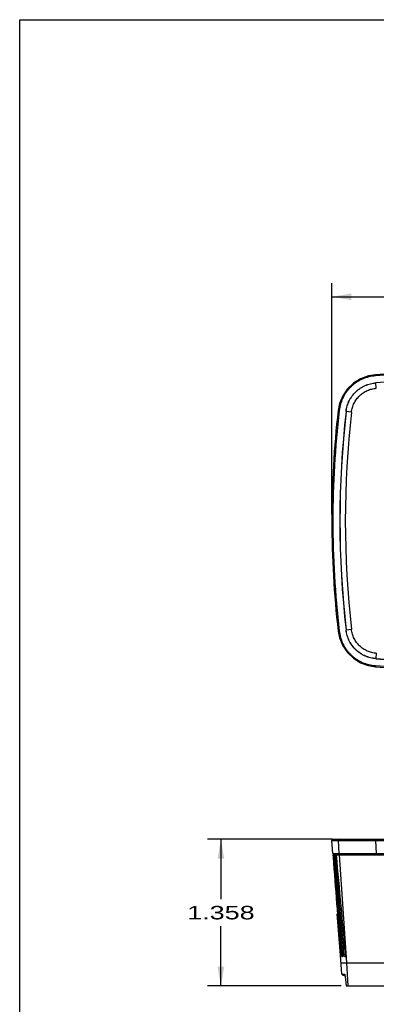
# Model space of a CAD drawing. Header units: inches. Extents: x 0 to 22, y 0 to 17.
# Tile 1 of 21: x 0 to 3.3, y 7.9 to 17. Entities that reach past the tile are written whole.
import ezdxf
from ezdxf.enums import TextEntityAlignment as Align

# ---------------------------------------------------------------- set-up
doc = ezdxf.new("R2010")
doc.units = ezdxf.units.IN
doc.header["$LTSCALE"] = 1.21
doc.header["$MEASUREMENT"] = 0
doc.layers.get('0').update_dxf_attribs({"linetype": 'CONTINUOUS'})
doc.dimstyles.new('DIMSTYLE_1', dxfattribs={"dimtxt": 0.125, "dimasz": 0.18, "dimexe": 0.125, "dimexo": 0.0625, "dimgap": 0.0625, "dimtad": 0, "dimtih": 1, "dimtoh": 1, "dimdec": 3, "dimzin": 4, "dimdsep": 46, "dimtxsty": 'Standard', "dimblk": '_FILLED', "dimblk1": '_FILLED', "dimblk2": '_FILLED', "dimcen": 0.09, "dimadec": 0, "dimazin": 0, "dimtp": 0.001, "dimtm": 0.001, "dimtfac": 1, "dimtdec": 3, "dimtofl": 0, "dimtmove": 0, "dimatfit": 3, "dimldrblk": '_FILLED', "dimfxl": 0, "dimtolj": 1, "dimtzin": 4, "dimarcsym": 0})

# ---------------------------------------------------------------- blocks, each defined once
blk = doc.blocks.new('_FILLED')
at = {"color": 0, "linetype": 'ByBlock'}
blk.add_solid([(0, 0), (-1, 0.174), (-1, -0.174)], dxfattribs=at)
blk = doc.blocks.new('*D1')
at = {"color": 2, "linetype": 'Continuous'}
for p, q in [((2.8925, 12.4221), (2.8925, 14.5592)), ((7.9324, 12.4221), (7.9324, 14.5592)), ((2.8925, 14.4342), (5.0374, 14.4342)), ((7.9324, 14.4342), (5.7874, 14.4342))]:
    blk.add_line(p, q, dxfattribs=at)
at = {"color": 2, "linetype": 'Continuous', "xscale": 0.18, "yscale": 0.18, "zscale": 0.18, "rotation": 180}
blk.add_blockref('_FILLED', (2.8925, 14.4342), dxfattribs=at)
at = {"color": 2, "linetype": 'Continuous', "xscale": 0.18, "yscale": 0.18, "zscale": 0.18}
blk.add_blockref('_FILLED', (7.9324, 14.4342), dxfattribs=at)
at = {"color": 2, "linetype": 'Continuous', "width": 1.249576}
blk.add_text('5.040', height=0.125, dxfattribs=at).set_placement((5.0999, 14.3717), (5.7249, 14.3717), align=Align.FIT)
blk = doc.blocks.new('*D3')
at = {"color": 2, "linetype": 'Continuous'}
for p, q in [((2.8984, 9.4098), (1.7399, 9.4098)), ((1.8649, 9.4098), (1.8649, 8.8558)), ((1.8649, 8.0518), (1.8649, 8.6058)), ((2.9795, 8.0518), (1.7399, 8.0518))]:
    blk.add_line(p, q, dxfattribs=at)
at = {"color": 2, "linetype": 'Continuous', "xscale": 0.18, "yscale": 0.18, "zscale": 0.18}
for p, rotation in [((1.8649, 9.4098), 90), ((1.8649, 8.0518), 270)]:
    blk.add_blockref('_FILLED', p, dxfattribs=dict(at, rotation=rotation))
at = {"color": 2, "linetype": 'Continuous', "width": 1.249788}
blk.add_text('1.358', height=0.125, dxfattribs=at).set_placement((1.5524, 8.6683), (2.1774, 8.6683), align=Align.FIT)

msp = doc.modelspace()

# ---------------------------------------------------------------- linework, layer by layer
at = {"color": 7, "linetype": 'Continuous'}
for p, q in [((0, 0), (0, 17)), ((0, 17), (22, 17)), ((2.9643, 13.4458), (2.9509, 13.3809)), ((3.2304, 11.0185), (3.2959, 11.008)), ((2.9014, 9.2798), (2.8925, 9.399)), ((2.9024, 9.4098), (7.9224, 9.4098)), ((2.9014, 9.2798), (7.9234, 9.2798)), ((2.9026, 9.2648), (2.9043, 9.2416)), ((2.9026, 9.2648), (3.3885, 9.2648)), ((2.9075, 9.2648), (2.9076, 9.2636)), ((2.9227, 9.2798), (2.9224, 9.2648)), ((2.9225, 9.2648), (2.9225, 9.2639)), ((2.9723, 8.3367), (2.9435, 8.7199)), ((2.9856, 8.161), (2.9723, 8.3367)), ((2.9732, 8.3249), (2.9732, 8.3249)), ((2.9762, 8.3247), (2.9784, 8.3249)), ((2.989, 8.3247), (2.9937, 8.3249)), ((3.0121, 8.3247), (3.0192, 8.3249)), ((2.9778, 8.2648), (3.4301, 8.2648)), ((2.9955, 8.1518), (2.9856, 8.161)), ((2.9856, 8.161), (3.0105, 8.161)), ((2.9955, 8.1518), (3.0137, 8.1518)), ((3.0105, 8.161), (3.0109, 8.1609)), ((3.0189, 8.1114), (3.0243, 8.0518)), ((3.0243, 8.0518), (3.568, 8.0518))]:
    msp.add_line(p, q, dxfattribs=at)
at = {"color": 9, "linetype": 'Continuous'}
for p, q in [((3.2966, 13.7013), (3.2959, 13.7113)), ((3.3008, 13.637), (3.3014, 13.6364)), ((3.305, 13.5867), (3.3014, 13.6364)), ((2.9609, 13.3798), (2.9509, 13.3809)), ((3.0249, 13.3728), (3.0255, 13.3721)), ((3.075, 13.3664), (3.0255, 13.3721)), ((2.9609, 11.3395), (2.9509, 11.3383)), ((3.0249, 11.3465), (3.0255, 11.3471)), ((3.075, 11.3528), (3.0255, 11.3471)), ((3.305, 11.1326), (3.3014, 11.0829)), ((3.3008, 11.0823), (3.3014, 11.0829)), ((3.2966, 11.018), (3.2959, 11.008)), ((2.8925, 9.399), (2.9509, 9.399)), ((2.9509, 9.399), (2.959, 9.2798)), ((3.2959, 9.399), (7.529, 9.399)), ((3.2959, 9.399), (3.304, 9.2798)), ((2.96, 9.2648), (3.0275, 8.2648)), ((2.9801, 9.2798), (2.9798, 9.2648)), ((2.973, 8.391), (2.9695, 8.391)), ((2.9816, 8.4637), (2.9736, 8.4637)), ((2.988, 8.391), (2.9797, 8.391)), ((3.0063, 8.4638), (2.9935, 8.4637)), ((3.0131, 8.3911), (3, 8.391)), ((3.0275, 8.2648), (3.042, 8.0518))]:
    msp.add_line(p, q, dxfattribs=at)
at = {"color": 7, "linetype": 'Continuous'}
for points in [[(3.2959, 13.7113), (3.2313, 13.701), (3.1588, 13.6746), (3.0933, 13.6339), (3.0375, 13.5806), (2.9939, 13.517), (2.9643, 13.4458)], [(2.9509, 11.3383), (2.964, 11.2743), (2.9935, 11.203), (3.037, 11.1393), (3.0926, 11.0859), (3.1581, 11.045), (3.2304, 11.0185)]]:
    msp.add_lwpolyline(points, dxfattribs=at)
for centre, radius, start, end in [((5.4124, -15.9784), 29.765, 85.92227, 94.07773), ((5.4124, -15.9784), 29.6905, 85.92164, 94.07836), ((11.8402, 12.3596), 8.9478, 173.44596, 186.55404), ((11.8402, 12.3596), 8.8734, 173.44382, 186.55618), ((5.4124, 40.6976), 29.6905, 265.92164, 274.07836), ((5.4124, 40.6976), 29.765, 265.92227, 274.07773), ((2.9024, 9.3998), 0.01, 90, 184.3), ((280.621, 31.778), 278.6246, 184.634865, 184.799903), ((271.498, 32.6664), 269.5931, 184.979934, 185.150654), ((2.8813, 8.1252), 0.135, 10.97761, 11.3949)]:
    msp.add_arc(centre, radius, start, end, dxfattribs=at)
at = {"color": 9, "linetype": 'Continuous'}
for centre, radius, start, end in [((5.4124, -15.9784), 29.755, 85.92227, 94.07773), ((11.8402, 12.3596), 8.9378, 173.44596, 186.55404), ((11.8402, 12.3596), 8.8727, 173.44747, 186.55253), ((11.8402, 12.3596), 8.8228, 173.44747, 186.55253), ((5.4124, 40.6976), 29.6899, 265.92271, 274.07729), ((5.4124, 40.6976), 29.755, 265.92227, 274.07773)]:
    msp.add_arc(centre, radius, start, end, dxfattribs=at)
at = {"color": 7, "linetype": 'Continuous'}
for centre, major_axis, ratio, start_param, end_param in [((11.7587, 35.0333), (-0.1979, 61.1965), 0.160992, 2.004909, 2.021911), ((11.9243, 37.2826), (0.2007, 63.1337), 0.157926, 2.031526, 2.046621), ((11.7576, 37.0506), (-0.2007, 62.0125), 0.161111, 2.034877, 2.051905), ((11.7565, 39.0647), (-0.2034, 62.8254), 0.161232, 2.064476, 2.08155), ((11.9256, 39.4283), (0.2036, 64.0951), 0.157808, -4.207691, -4.206395), ((11.9269, 41.5775), (0.2065, 65.0599), 0.157687, -4.177895, -4.176597)]:
    msp.add_ellipse(centre, major_axis=major_axis, ratio=ratio, start_param=start_param, end_param=end_param, dxfattribs=at)
at = {"color": 9, "linetype": 'Continuous'}
for points, knots in [([(3.2966, 13.7013), (3.2756, 13.6998), (3.2443, 13.6948), (3.204, 13.6829), (3.1747, 13.6714), (3.1464, 13.6574), (3.1195, 13.641), (3.094, 13.6223), (3.0703, 13.6015), (3.0485, 13.5787), (3.0288, 13.5541), (3.0112, 13.5279), (2.996, 13.5003), (2.9832, 13.4714), (2.9696, 13.4317), (2.9633, 13.4006), (2.9609, 13.3798)], [0, 0, 0, 0, 0.124903, 0.187436, 0.249947, 0.312454, 0.374969, 0.437485, 0.5, 0.562514, 0.62503, 0.687545, 0.750053, 0.812564, 0.875097, 1, 1, 1, 1]), ([(3.0255, 13.3721), (3.0275, 13.3893), (3.0344, 13.4232), (3.0503, 13.4636), (3.0669, 13.4938), (3.0814, 13.5154), (3.0976, 13.5356), (3.1155, 13.5543), (3.135, 13.5714), (3.1559, 13.5867), (3.178, 13.6002), (3.209, 13.6156), (3.25, 13.6297), (3.2842, 13.6352), (3.3014, 13.6364)], [0, 0, 0, 0, 0.124928, 0.249881, 0.312404, 0.374936, 0.437468, 0.5, 0.562531, 0.625064, 0.687595, 0.750118, 0.875072, 1, 1, 1, 1]), ([(3.075, 13.3664), (3.0767, 13.3807), (3.0824, 13.4091), (3.0956, 13.4427), (3.1095, 13.4679), (3.1215, 13.4859), (3.1351, 13.5027), (3.15, 13.5183), (3.1662, 13.5326), (3.1837, 13.5454), (3.2021, 13.5566), (3.2279, 13.5694), (3.2621, 13.5811), (3.2906, 13.5856), (3.305, 13.5867)], [0, 0, 0, 0, 0.12493, 0.249883, 0.312407, 0.374938, 0.437469, 0.5, 0.562531, 0.625062, 0.687593, 0.750116, 0.87507, 1, 1, 1, 1]), ([(2.9609, 11.3395), (2.9633, 11.3186), (2.9696, 11.2876), (2.9832, 11.2478), (2.996, 11.219), (3.0112, 11.1913), (3.0288, 11.1651), (3.0485, 11.1405), (3.0703, 11.1177), (3.094, 11.0969), (3.1195, 11.0783), (3.1464, 11.0619), (3.1747, 11.0478), (3.204, 11.0363), (3.2443, 11.0244), (3.2756, 11.0195), (3.2966, 11.018)], [0, 0, 0, 0, 0.124903, 0.187436, 0.249947, 0.312454, 0.374969, 0.437485, 0.5, 0.562514, 0.62503, 0.687545, 0.750053, 0.812564, 0.875096, 1, 1, 1, 1]), ([(3.3014, 11.0829), (3.2842, 11.0841), (3.25, 11.0896), (3.209, 11.1037), (3.178, 11.119), (3.1559, 11.1325), (3.135, 11.1479), (3.1155, 11.165), (3.0976, 11.1837), (3.0814, 11.2039), (3.0669, 11.2254), (3.0503, 11.2557), (3.0344, 11.296), (3.0275, 11.33), (3.0255, 11.3471)], [0, 0, 0, 0, 0.124928, 0.249881, 0.312404, 0.374936, 0.437468, 0.5, 0.562531, 0.625064, 0.687595, 0.750118, 0.875072, 1, 1, 1, 1]), ([(3.305, 11.1326), (3.2906, 11.1336), (3.2621, 11.1382), (3.2279, 11.1499), (3.2021, 11.1627), (3.1837, 11.1739), (3.1662, 11.1867), (3.15, 11.201), (3.1351, 11.2166), (3.1215, 11.2334), (3.1095, 11.2514), (3.0956, 11.2766), (3.0824, 11.3102), (3.0767, 11.3385), (3.075, 11.3528)], [0, 0, 0, 0, 0.12493, 0.249883, 0.312407, 0.374938, 0.437469, 0.5, 0.562531, 0.625062, 0.687593, 0.750116, 0.87507, 1, 1, 1, 1]), ([(2.9609, 9.4098), (2.9595, 9.4098), (2.9574, 9.4093), (2.9551, 9.408), (2.9535, 9.4066), (2.9523, 9.405), (2.9511, 9.4025), (2.9508, 9.4004), (2.9509, 9.399)], [0, 0, 0, 0, 0.248258, 0.373667, 0.498908, 0.624317, 0.750205, 1, 1, 1, 1]), ([(2.9509, 9.399), (2.9526, 9.399), (2.9569, 9.399), (2.9647, 9.3989), (2.9752, 9.3989), (2.9943, 9.3988), (3.0241, 9.3988), (3.0663, 9.3988), (3.1162, 9.3988), (3.1723, 9.3989), (3.2329, 9.3989), (3.2746, 9.399), (3.2959, 9.399)], [0, 0, 0, 0, 0.014735, 0.037408, 0.067863, 0.105869, 0.203385, 0.327066, 0.47322, 0.637434, 0.814822, 1, 1, 1, 1]), ([(3.2966, 9.4098), (3.2965, 9.4098), (3.2965, 9.4097), (3.2964, 9.4095), (3.2963, 9.4093), (3.2962, 9.4087), (3.2961, 9.4078), (3.296, 9.4065), (3.2959, 9.4049), (3.2959, 9.403), (3.2959, 9.4011), (3.2959, 9.3997), (3.2959, 9.399)], [0, 0, 0, 0, 0.008328, 0.024484, 0.049536, 0.083486, 0.177251, 0.302614, 0.454291, 0.626581, 0.811589, 1, 1, 1, 1])]:
    msp.add_open_spline(points, degree=3, knots=knots, dxfattribs=at)
at = {"color": 7, "linetype": 'Continuous'}
for points, knots in [([(3.0249, 13.3728), (3.0269, 13.3899), (3.0338, 13.4239), (3.0528, 13.4723), (3.0798, 13.5167), (3.1141, 13.5558), (3.1546, 13.5884), (3.2002, 13.6135), (3.2494, 13.6303), (3.2836, 13.6358), (3.3008, 13.637)], [0, 0, 0, 0, 0.125, 0.25, 0.375, 0.5, 0.625, 0.750001, 0.875001, 1, 1, 1, 1]), ([(3.3008, 11.0823), (3.2836, 11.0835), (3.2494, 11.0889), (3.2002, 11.1058), (3.1546, 11.1309), (3.1141, 11.1635), (3.0798, 11.2025), (3.0528, 11.247), (3.0338, 11.2954), (3.0269, 11.3294), (3.0249, 11.3465)], [0, 0, 0, 0, 0.125, 0.25, 0.375, 0.5, 0.625, 0.750001, 0.875001, 1, 1, 1, 1]), ([(2.9745, 8.3355), (2.9741, 8.3389), (2.9733, 8.3467), (2.9721, 8.3596), (2.9708, 8.3747), (2.97, 8.3854), (2.9695, 8.391)], [0, 0, 0, 0, 0.186283, 0.422819, 0.698387, 1, 1, 1, 1]), ([(2.9859, 8.3355), (2.9857, 8.337), (2.9851, 8.3405), (2.984, 8.3483), (2.9827, 8.3596), (2.9811, 8.3747), (2.9802, 8.3854), (2.9797, 8.391)], [0, 0, 0, 0, 0.086553, 0.186762, 0.423333, 0.698694, 1, 1, 1, 1]), ([(3.0121, 8.3247), (3.012, 8.3247), (3.0117, 8.3248), (3.0114, 8.325), (3.011, 8.3254), (3.0107, 8.326), (3.0103, 8.3266), (3.0099, 8.3275), (3.0096, 8.3285), (3.009, 8.33), (3.0083, 8.3324), (3.0075, 8.3356), (3.0067, 8.3393), (3.0059, 8.3436), (3.0051, 8.3483), (3.004, 8.3554), (3.0027, 8.3652), (3.0013, 8.3777), (3.0004, 8.3865), (3, 8.391)], [0, 0, 0, 0, 0.005011, 0.011027, 0.018597, 0.027997, 0.039366, 0.052755, 0.068176, 0.08562, 0.126513, 0.175296, 0.231748, 0.295429, 0.365845, 0.442521, 0.612465, 0.800105, 1, 1, 1, 1]), ([(2.9762, 8.3247), (2.9762, 8.3247), (2.9761, 8.3248), (2.9761, 8.3248), (2.976, 8.3249), (2.976, 8.3251), (2.9758, 8.3256), (2.9757, 8.3264), (2.9755, 8.3276), (2.9752, 8.3291), (2.975, 8.3309), (2.9747, 8.3331), (2.9745, 8.3346), (2.9745, 8.3355)], [0, 0, 0, 0, 0.00734, 0.013159, 0.020721, 0.041389, 0.069688, 0.149557, 0.260411, 0.401593, 0.572349, 0.772016, 1, 1, 1, 1]), ([(2.989, 8.3247), (2.9889, 8.3247), (2.9887, 8.3249), (2.9885, 8.3251), (2.9884, 8.3254), (2.9882, 8.3258), (2.9879, 8.3265), (2.9876, 8.3275), (2.9872, 8.3291), (2.9868, 8.3309), (2.9863, 8.3331), (2.9861, 8.3346), (2.9859, 8.3355)], [0, 0, 0, 0, 0.032038, 0.055927, 0.08632, 0.123624, 0.168051, 0.278443, 0.417352, 0.584261, 0.778647, 1, 1, 1, 1]), ([(3.0109, 8.1609), (3.011, 8.1607), (3.0112, 8.1604), (3.0115, 8.1599), (3.0119, 8.1591), (3.0123, 8.1576), (3.013, 8.1552), (3.0134, 8.1531), (3.0137, 8.1519)], [0, 0, 0, 0, 0.049006, 0.117279, 0.206616, 0.31819, 0.611578, 1, 1, 1, 1]), ([(3.0139, 8.1509), (3.0144, 8.1483), (3.0154, 8.1424), (3.0167, 8.133), (3.0179, 8.1225), (3.0186, 8.1152), (3.0189, 8.1114)], [0, 0, 0, 0, 0.201911, 0.44697, 0.718358, 1, 1, 1, 1])]:
    msp.add_open_spline(points, degree=3, knots=knots, dxfattribs=at)

# ---------------------------------------------------------------- dimensions: what is measured, and where the dimension line sits
at = {"color": 2, "linetype": 'Continuous'}
dim = msp.add_linear_dim(base=(7.9324, 14.4342), p1=(2.8925, 12.3596), p2=(7.9324, 12.3596), dimstyle='DIMSTYLE_1', dxfattribs=at)
dim.commit()
dim.dimension.update_dxf_attribs({"geometry": '*D1', "text_midpoint": (5.4124, 14.4342), "dimtype": 160})
dim = msp.add_linear_dim(base=(1.8649, 9.4098), p1=(3.042, 8.0518), p2=(2.9609, 9.4098), angle=90, dimstyle='DIMSTYLE_1', dxfattribs=at)
dim.commit()
dim.dimension.update_dxf_attribs({"geometry": '*D3', "text_midpoint": (1.8649, 8.7308), "dimtype": 160})

doc.saveas('drawing.dxf')
